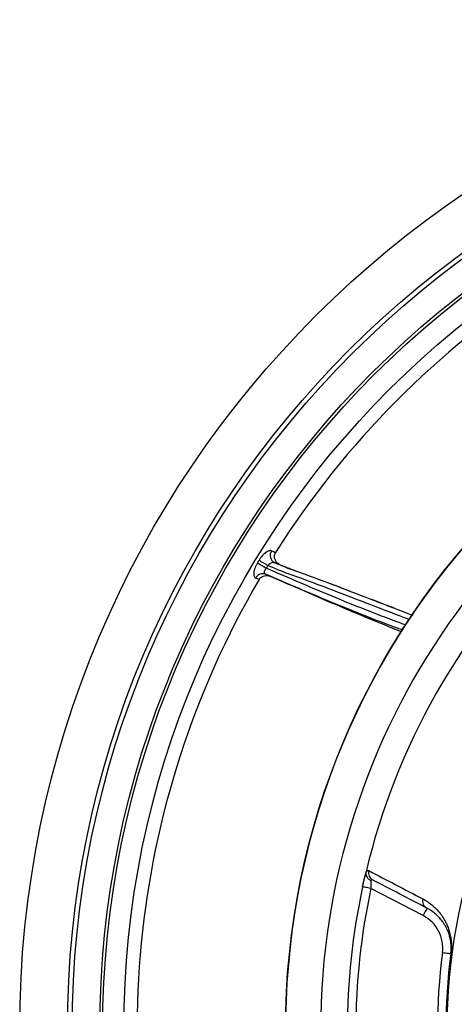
# Model space of a CAD drawing. Header units: millimetres. Extents: x 4424 to 8019, y 4288 to 7883.
# Tile 5 of 11: x 4424 to 5196, y 6131 to 7883. Entities that reach past the tile are written whole.
import ezdxf

# ---------------------------------------------------------------- set-up
doc = ezdxf.new("R2010")
doc.units = ezdxf.units.MM
doc.header["$LTSCALE"] = 5

msp = doc.modelspace()

# ---------------------------------------------------------------- linework, layer by layer
at = {"color": 7, "linetype": 'Continuous', "lineweight": 25}
for p, q in [((4887, 6912.9), (4877, 6916.8)), ((4849.3, 6886.7), (4843.4, 6889.3)), ((4861, 6896.2), (4869.6, 6892.3)), ((5033.4, 6340.4), (5039.5, 6366.9)), ((5140.9, 6288.9), (5048.1, 6337.2))]:
    msp.add_line(p, q, dxfattribs=at)
at = {"color": 7, "linetype": 'Continuous', "lineweight": 25, "flags": 128}
for points in [[(4849.4, 6921.2), (4850.6, 6920.5), (4852.1, 6919.5), (4853.9, 6918.4), (4855.9, 6917.2), (4858.2, 6915.8), (4860.5, 6914.4), (4862.8, 6913), (4865.1, 6911.6)], [(4846.6, 6916.5), (4847.7, 6915.8), (4849.3, 6914.9), (4851.1, 6913.8), (4853.1, 6912.5), (4855.3, 6911.2), (4857.7, 6909.8), (4860, 6908.4), (4862.3, 6907)], [(5048.1, 6337.2), (5045.2, 6337.8), (5042.5, 6338.4), (5040, 6339), (5037.7, 6339.5), (5035.9, 6339.8), (5034.6, 6340.1), (5033.7, 6340.3), (5033.4, 6340.4)], [(5147.8, 6302.2), (5147.7, 6302), (5147.3, 6301.2), (5146.7, 6300), (5145.8, 6298.3), (5144.8, 6296.3), (5143.6, 6294), (5142.3, 6291.5), (5140.9, 6288.9)], [(5190.2, 6220.8), (5189.9, 6220.9), (5189.1, 6221), (5187.7, 6221.1), (5185.9, 6221.4), (5183.6, 6221.7), (5181, 6222), (5178.2, 6222.4), (5175.3, 6222.8)], [(5190.6, 6220.8), (5190.5, 6220.8), (5190.4, 6220.8), (5190.4, 6220.8), (5190.3, 6220.8), (5190.3, 6220.8), (5190.2, 6220.8), (5190.2, 6220.8), (5190.2, 6220.8)]]:
    msp.add_lwpolyline(points, dxfattribs=at)
at = {"color": 7, "linetype": 'Continuous', "lineweight": 25}
for radius in [1797.5, 1712.5, 1704.2, 1655.1, 1650, 1612.3, 1325]:
    msp.add_circle((6221.3, 6085.1), radius, dxfattribs=at)
for centre, radius, start, end in [((6221.3, 6085.1), 1589, 98.2747, 147.6633), ((6221.3, 6085.1), 1325, 283.8021, 266.0622), ((6221.3, 6085.1), 1262.6, 110.0275, 249.9725), ((6221.3, 6085.1), 1038.2, 100.4364, 259.5636), ((6221.3, 6085.1), 1215, 134.4148, 166.5874), ((4883.8, 6929.8), 14.7, 146.8563, 242.5982), ((6221.3, 6085.1), 1606.6, 148.64, 148.8345), ((6221.3, 6085.1), 1588.3, 148.64, 148.8345), ((6221.3, 6085.1), 1589, 149.7032, 199.0919), ((4856, 6883.1), 14.1, 69.2533, 153.8743), ((5058.5, 6365.3), 14.7, 165.0916, 241.9419), ((6221.3, 6085.1), 1215, 167.8701, 192.1299), ((6221.3, 6085.1), 1200, 167.8701, 192.1299), ((5154.7, 6315.2), 14.7, 166.4001, 241.9578), ((5110.9, 6231.3), 65, 352.5, 62.5), ((6221.3, 6085.1), 1055, 172.5, 187.5), ((6221.3, 6085.1), 1040, 172.5, 187.5), ((6221.3, 6085.1), 1039.6, 172.5, 187.5)]:
    msp.add_arc(centre, radius, start, end, dxfattribs=at)
for points, knots in [([(4871.5, 6937.9), (4870.9, 6938.1), (4870.1, 6938.2), (4868.6, 6938.2), (4867.7, 6938), (4865.9, 6937.5), (4865, 6937.1), (4863.1, 6936), (4862.1, 6935.4), (4860, 6933.8), (4859, 6932.9), (4857, 6931), (4855.9, 6930), (4853.9, 6927.7), (4853, 6926.4), (4851.1, 6923.9), (4850.2, 6922.6), (4849.4, 6921.2)], [0, 0, 0, 0, 0.125, 0.125, 0.25, 0.25, 0.375, 0.375, 0.5, 0.5, 0.625, 0.625, 0.75, 0.75, 0.875, 0.875, 1, 1, 1, 1]), ([(4887, 6912.9), (4885.2, 6913.9), (4881.7, 6915.8), (4878, 6920.7), (4876.4, 6926.2), (4876.7, 6931.2), (4878.1, 6933.9), (4878.7, 6935)], [0, 0, 0, 0, 0.22567, 0.451801, 0.663836, 0.854184, 1, 1, 1, 1]), ([(4846.6, 6916.5), (4845.7, 6915), (4844.9, 6913.6), (4843.4, 6910.5), (4842.7, 6909), (4841.6, 6906), (4841.1, 6904.6), (4840.4, 6901.7), (4840.1, 6900.4), (4839.9, 6898.4), (4839.9, 6897.8), (4839.8, 6896.6), (4839.8, 6896.1), (4840, 6894.4), (4840.1, 6893.5), (4840.7, 6891.8), (4841.1, 6891.1), (4842.1, 6889.9), (4842.7, 6889.5), (4843.4, 6889.3)], [0, 0, 0, 0, 0.125, 0.125, 0.25, 0.25, 0.375, 0.375, 0.5, 0.5, 0.5625, 0.5625, 0.625, 0.625, 0.75, 0.75, 0.875, 0.875, 1, 1, 1, 1]), ([(4861, 6896.2), (4860.4, 6896.5), (4859.3, 6897.2), (4858.7, 6899.3), (4859.1, 6901.9), (4860.3, 6904.6), (4861.6, 6906.2), (4862.3, 6907)], [0, 0, 0, 0, 0.20869, 0.413622, 0.615446, 0.818251, 1, 1, 1, 1]), ([(4877, 6916.8), (4876.7, 6916.9), (4875.7, 6917.3), (4873.6, 6917.1), (4870.6, 6916.1), (4867.6, 6914.2), (4865.9, 6912.5), (4865.1, 6911.6)], [0, 0, 0, 0, 0.096679, 0.323166, 0.552057, 0.778059, 1, 1, 1, 1]), ([(4877, 6916.8), (4886, 6913.1), (4903.9, 6905.7), (4940.9, 6893), (5013.6, 6865), (5077.2, 6840.5), (5122.5, 6823.1)], [0, 0, 0, 0, 0.110762, 0.221576, 0.446418, 1, 1, 1, 1]), ([(4887, 6912.9), (4892.2, 6910.8), (4902.4, 6906.8), (4912.6, 6903), (4917.5, 6901.1)], [0, 0, 0, 0, 0.5195237, 1, 1, 1, 1]), ([(4849.3, 6886.7), (4850.3, 6888), (4852.2, 6890.6), (4856.5, 6893), (4861.4, 6894.1), (4866, 6893.7), (4868.7, 6892.7), (4869.6, 6892.3)], [0, 0, 0, 0, 0.2072598, 0.4141437, 0.6307667, 0.867078, 1, 1, 1, 1]), ([(5104.5, 6797), (5101.5, 6798), (5058.7, 6813.5), (4977.3, 6846.2), (4899.8, 6879.5), (4861, 6896.2)], [0, 0, 0, 0, 0.0362406, 0.5179257, 1, 1, 1, 1]), ([(5102.4, 6793.6), (5082.3, 6801.8), (5033.1, 6821.8), (4955.5, 6854.6), (4898.2, 6879.8), (4869.6, 6892.3)], [0, 0, 0, 0, 0.258134, 0.629053, 1, 1, 1, 1]), ([(5011.2, 6865.8), (5010.3, 6866.1), (5008.3, 6866.9), (5003.6, 6868.7), (4995.2, 6872), (4985.8, 6875.7), (4978.6, 6878.5), (4976.5, 6879.3)], [0, 0, 0, 0, 0.120705, 0.26998, 0.434732, 0.834446, 1, 1, 1, 1]), ([(5090.9, 6835.2), (5089.6, 6835.7), (5084.7, 6837.6), (5072.7, 6842.2), (5059.8, 6847.4), (5051.6, 6850.5), (5049.3, 6851.4)], [0, 0, 0, 0, 0.121701, 0.45028, 0.851453, 1, 1, 1, 1]), ([(5033.4, 6340.4), (5034, 6343), (5034.6, 6345.7), (5035.4, 6349.5), (5035.7, 6350.8), (5036.3, 6353.2), (5036.6, 6354.4), (5037.1, 6356.7), (5037.3, 6357.8), (5037.8, 6360), (5038.1, 6361), (5038.7, 6363.9), (5039.1, 6365.5), (5039.5, 6366.9)], [0, 0, 0, 0, 0.25, 0.25, 0.375, 0.375, 0.5, 0.5, 0.625, 0.625, 0.75, 0.75, 1, 1, 1, 1]), ([(5039.1, 6365), (5039, 6363.7), (5039.1, 6362.4), (5039.9, 6359.7), (5040.5, 6358.4), (5041.6, 6356.6), (5042.1, 6356), (5043.1, 6354.9), (5043.6, 6354.4), (5044.8, 6353.4), (5045.4, 6352.9), (5046.7, 6352), (5047.3, 6351.6), (5048, 6351.3)], [0, 0, 0, 0, 0.25, 0.25, 0.5, 0.5, 0.625, 0.625, 0.75, 0.75, 0.875, 0.875, 1, 1, 1, 1]), ([(5039.1, 6365), (5039.6, 6365.9), (5040.1, 6366.6), (5041.1, 6367.8), (5041.6, 6368.2), (5042.4, 6368.9), (5042.8, 6369.1), (5043.6, 6369.3), (5044, 6369.2), (5044.3, 6369)], [0, 0, 0, 0, 0.25, 0.25, 0.5, 0.5, 0.75, 0.75, 1, 1, 1, 1]), ([(5051.6, 6352.3), (5051, 6352.6), (5050.4, 6352.7), (5049.5, 6352.5), (5049.2, 6352.3), (5048.6, 6351.9), (5048.3, 6351.6), (5048, 6351.3)], [0, 0, 0, 0, 0.5, 0.5, 0.75, 0.75, 1, 1, 1, 1]), ([(5048, 6351.3), (5048, 6350.5), (5048, 6349.5), (5048, 6347.4), (5048, 6346.3), (5048, 6343.8), (5048, 6342.5), (5048.1, 6339.9), (5048.1, 6338.6), (5048.1, 6337.2)], [0, 0, 0, 0, 0.25, 0.25, 0.5, 0.5, 0.75, 0.75, 1, 1, 1, 1]), ([(5140.5, 6318.6), (5146, 6315.7), (5151.3, 6312.3), (5159, 6305.9), (5161.5, 6303.6), (5166.5, 6298.5), (5169, 6295.8), (5172.5, 6291.2), (5173.7, 6289.6), (5176, 6286.1), (5177.1, 6284.3), (5179.4, 6280.5), (5180.4, 6278.5), (5182.6, 6274.2), (5183.6, 6271.9), (5185.6, 6267), (5186.5, 6264.3), (5188.3, 6258.4), (5189.1, 6255.2), (5190.1, 6249.7), (5190.4, 6247.7), (5190.9, 6243.5), (5191.2, 6241.2), (5191.4, 6236.1), (5191.5, 6233.4), (5191.3, 6228.9), (5191.2, 6227.3), (5191, 6224.1), (5190.8, 6222.4), (5190.6, 6220.8)], [0, 0, 0, 0, 0.25, 0.25, 0.375, 0.375, 0.5, 0.5, 0.5625, 0.5625, 0.625, 0.625, 0.6875, 0.6875, 0.75, 0.75, 0.8125, 0.8125, 0.875, 0.875, 0.90625, 0.90625, 0.9375, 0.9375, 0.96875, 0.96875, 0.984375, 0.984375, 1, 1, 1, 1]), ([(5190.2, 6220.8), (5190.4, 6222.4), (5190.6, 6224), (5190.8, 6226.4), (5190.8, 6227.1), (5190.9, 6228.6), (5190.9, 6229.3), (5190.9, 6231.3), (5190.9, 6232.6), (5190.8, 6235), (5190.8, 6236.1), (5190.5, 6239.3), (5190.3, 6241.2), (5189.8, 6244.7), (5189.5, 6246.3), (5188.5, 6250.8), (5187.8, 6253.4), (5186.3, 6258.1), (5185.5, 6260.3), (5183.8, 6264.3), (5182.9, 6266.2), (5181.1, 6269.6), (5180.2, 6271.3), (5177.4, 6275.9), (5175.5, 6278.6), (5171.5, 6283.6), (5169.4, 6285.8), (5165.3, 6290), (5163.2, 6291.9), (5156.8, 6297), (5152.4, 6299.9), (5147.8, 6302.2)], [0, 0, 0, 0, 0.015625, 0.015625, 0.023437, 0.023437, 0.03125, 0.03125, 0.046875, 0.046875, 0.0625, 0.0625, 0.09375, 0.09375, 0.125, 0.125, 0.1875, 0.1875, 0.25, 0.25, 0.3125, 0.3125, 0.375, 0.375, 0.5, 0.5, 0.625, 0.625, 0.75, 0.75, 1, 1, 1, 1])]:
    msp.add_open_spline(points, degree=3, knots=knots, dxfattribs=at)
for points in [[(4871.5, 6937.9), (4873.9, 6936.9), (4876.3, 6936), (4878.7, 6935)], [(5039.5, 6366.9), (5039.3, 6366.3), (5039.2, 6365.6), (5039.1, 6365)], [(5044.3, 6369), (5076.3, 6352.3), (5108.3, 6335.5), (5140.5, 6318.6)], [(5147.8, 6302.2), (5115.7, 6319), (5083.6, 6335.7), (5051.6, 6352.3)]]:
    msp.add_open_spline(points, degree=3, dxfattribs=at)
at = {"color": 8, "linetype": 'Continuous', "lineweight": 25}
for points, knots in [([(4862.3, 6907), (4901, 6890.4), (4978.4, 6857.1), (5061.2, 6824), (5105.5, 6808), (5110.1, 6806.3)], [0, 0, 0, 0, 0.472477, 0.945145, 1, 1, 1, 1]), ([(5116.1, 6815.6), (5070.8, 6833), (5007.3, 6857.4), (4934.6, 6885.3), (4897.6, 6898.2), (4877.5, 6906.1), (4866.8, 6910.9), (4865.1, 6911.6)], [0, 0, 0, 0, 0.540733, 0.759508, 0.869046, 0.978533, 1, 1, 1, 1])]:
    msp.add_open_spline(points, degree=3, knots=knots, dxfattribs=at)

doc.saveas('drawing.dxf')
